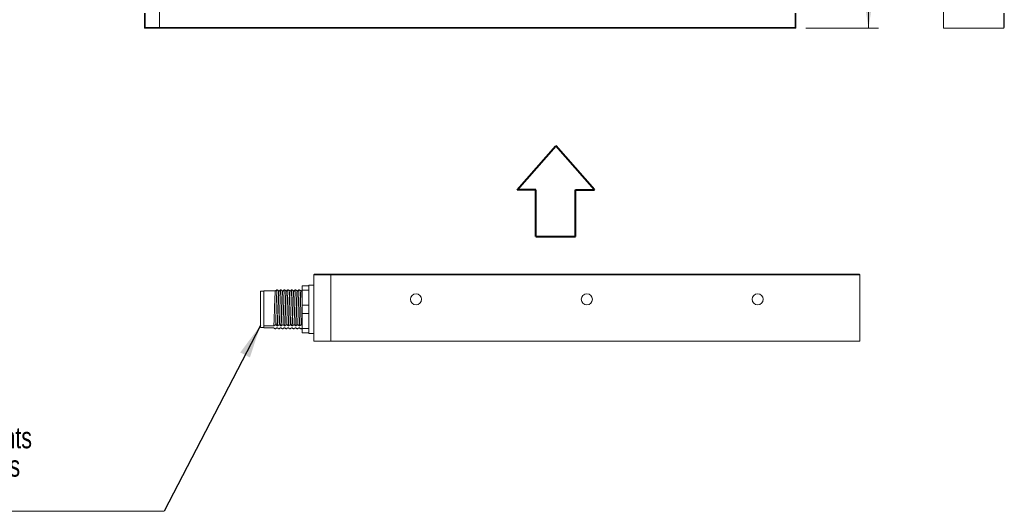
# Model space of a CAD drawing. Header units: millimetres. Extents: x 16 to 406, y 17 to 284.
# Tile 20 of 29: x 302 to 400, y 45 to 94. Entities that reach past the tile are written whole.
import ezdxf

# ---------------------------------------------------------------- set-up
doc = ezdxf.new("R2010")
doc.units = ezdxf.units.MM
doc.styles.add('SLDTEXTSTYLE0', font='TXT', dxfattribs={"width": 0.75})
doc.dimstyles.new('SLDDIMSTYLE0', dxfattribs={"dimtxt": 2.116667, "dimasz": 3.302, "dimexe": 0, "dimexo": 0.0625, "dimgap": 0.529167, "dimtad": 1, "dimtoh": 1, "dimlfac": 3.3, "dimrnd": 1e-09, "dimzin": 12, "dimdsep": 46, "dimtxsty": 'SLDTEXTSTYLE0', "dimsah": 1, "dimcen": 0.09, "dimadec": 0, "dimazin": 0, "dimtfac": 1, "dimtofl": 0, "dimtmove": 0, "dimatfit": 3, "dimfxl": 0, "dimtolj": 1, "dimtzin": 12, "dimarcsym": 0})
doc.dimstyles.new('SLDDIMSTYLE4', dxfattribs={"dimtxt": 0, "dimasz": 3.302, "dimexe": 0, "dimexo": 0.0625, "dimgap": 0, "dimtad": 0, "dimtih": 1, "dimtoh": 1, "dimdec": 0, "dimrnd": 1e-09, "dimzin": 0, "dimdsep": 46, "dimtxsty": 'Standard', "dimsah": 1, "dimcen": 0.09, "dimadec": 0, "dimazin": 0, "dimtfac": 3.302, "dimtdec": 0, "dimtofl": 0, "dimtmove": 0, "dimatfit": 3, "dimfxl": 0, "dimtolj": 1, "dimtzin": 0, "dimarcsym": 0})

# ---------------------------------------------------------------- blocks, each defined once
blk = doc.blocks.new('*D101')
at = {"color": 7, "linetype": 'Continuous', "lineweight": 0}
for p, q in [((378.749, 158.284), (387.495, 158.284)), ((386.495, 158.284), (386.495, 93.436)), ((380.264, 93.436), (387.495, 93.436))]:
    blk.add_line(p, q, dxfattribs=at)
for points in [[(386.495, 158.284), (385.987, 154.982), (387.003, 154.982)], [(386.495, 93.436), (387.003, 96.738), (385.987, 96.738)]]:
    blk.add_solid(points, dxfattribs=at)
at = {"color": 7, "linetype": 'Continuous', "lineweight": 0, "insert": (383.766, 122.306), "char_height": 2.1167, "attachment_point": 1, "rotation": 90, "style": 'SLDTEXTSTYLE0'}
blk.add_mtext('214', dxfattribs=at)
blk = doc.blocks.new('SW_NOTE_10')
at = {"color": 0, "linetype": 'Continuous', "lineweight": 0}
for p, q in [((-42.085, 0), (0, 0)), ((0, 0), (-42.085, 0)), ((-42.085, 0), (0, 0)), ((0, 0), (-42.085, 0)), ((-42.085, 0), (0, 0)), ((0, 0), (-42.085, 0))]:
    blk.add_line(p, q, dxfattribs=at)
at = {"color": 0, "linetype": 'Continuous', "lineweight": 0, "char_height": 2.11667, "attachment_point": 1, "style": 'SLDTEXTSTYLE0'}
for s, insert in [('Connecteur male M12 4 points', (-42.083, 8.371)), ('Connector male M12 4 points', (-42.083, 5.549)), ('M12 stecker 4 polig', (-42.083, 2.727))]:
    blk.add_mtext(s, dxfattribs=dict(at, insert=insert))

msp = doc.modelspace()

# ---------------------------------------------------------------- linework, layer by layer
at = {"color": 7, "linetype": 'Continuous', "lineweight": 15}
for p, q in [((315.9304, 156.7693), (315.9304, 93.4966)), ((393.9525, 156.7693), (393.9525, 93.436)), ((314.4153, 93.436), (314.4153, 94.9512)), ((314.4759, 94.9512), (314.4759, 93.4966)), ((315.9304, 94.9512), (315.9304, 93.4966)), ((379.2032, 93.4966), (379.2032, 94.9512)), ((379.2638, 94.9512), (379.2638, 93.436)), ((399.9525, 93.436), (399.9525, 94.9512)), ((400.0131, 94.9512), (400.0131, 93.4966)), ((314.4153, 93.436), (314.4759, 93.4966)), ((315.9304, 93.436), (314.4153, 93.436)), ((314.4759, 93.4966), (315.9304, 93.4966)), ((315.9304, 93.4966), (315.9304, 93.436)), ((315.9304, 93.4966), (377.7486, 93.4966)), ((315.9304, 93.436), (315.9304, 93.4966)), ((377.7486, 93.436), (315.9304, 93.436)), ((377.7486, 93.4966), (377.7486, 93.436)), ((377.7486, 93.4966), (379.2032, 93.4966)), ((379.2638, 93.436), (377.7486, 93.436)), ((379.2638, 93.436), (379.2032, 93.4966)), ((393.9525, 93.436), (399.9525, 93.436)), ((399.9525, 93.436), (400.0131, 93.4966)), ((331.2911, 68.9192), (331.3578, 68.9859)), ((332.9578, 68.9192), (331.2911, 68.9192)), ((331.2911, 62.3192), (331.2911, 68.9192)), ((331.3578, 68.9859), (332.9578, 68.9859)), ((332.9578, 68.9859), (332.9578, 68.9192)), ((332.9578, 68.9859), (383.9578, 68.9859)), ((332.9578, 68.9192), (332.9578, 68.9859)), ((332.9578, 62.3192), (332.9578, 68.9192)), ((383.9578, 68.9192), (332.9578, 68.9192)), ((332.9578, 62.3192), (332.9578, 68.9192)), ((383.9578, 68.9859), (383.9578, 68.9192)), ((383.9578, 68.9859), (385.5578, 68.9859)), ((385.6244, 68.9192), (383.9578, 68.9192)), ((385.6244, 68.9192), (385.5578, 68.9859)), ((385.6244, 62.3192), (385.6244, 68.9192)), ((330.1244, 67.8192), (330.7911, 67.8192)), ((330.1244, 67.4026), (330.1244, 67.8192)), ((330.7911, 67.9026), (330.7911, 67.8192)), ((330.7911, 67.8192), (330.7911, 67.4026)), ((325.9578, 67.0448), (325.9578, 67.2859)), ((325.9578, 63.6859), (325.9578, 67.0448)), ((326.2911, 63.8373), (326.2911, 67.3192)), ((330.7911, 67.4026), (330.1244, 67.4026)), ((330.1244, 67.4026), (330.1244, 65.9026)), ((330.7911, 67.4026), (330.7911, 67.1974)), ((330.7911, 67.1974), (330.7911, 66.1077)), ((330.1244, 65.9026), (330.7911, 65.9026)), ((330.1244, 65.0692), (330.1244, 65.9026)), ((330.7911, 66.1077), (330.7911, 65.9026)), ((330.7911, 65.9026), (330.7911, 65.0692)), ((330.7911, 65.0692), (330.1244, 65.0692)), ((330.1244, 65.0692), (330.1244, 63.5692)), ((330.7911, 65.0692), (330.7911, 64.8641)), ((330.7911, 64.8641), (330.7911, 63.7744)), ((326.2911, 63.8373), (327.2979, 63.8373)), ((326.2911, 63.8373), (326.2911, 63.7472)), ((326.2911, 63.7472), (326.2911, 63.6572)), ((327.6312, 63.8373), (327.6645, 63.8373)), ((327.9979, 63.8373), (328.0312, 63.8373)), ((328.3645, 63.8373), (328.3979, 63.8373)), ((328.7312, 63.8373), (328.7645, 63.8373)), ((329.0979, 63.8373), (329.1312, 63.8373)), ((329.4645, 63.8373), (329.4979, 63.8373)), ((329.8312, 63.8373), (329.8645, 63.8373)), ((330.7911, 63.7744), (330.7911, 63.5692)), ((327.276, 63.6572), (326.2911, 63.6572)), ((326.2911, 63.6526), (326.2911, 63.6572)), ((327.6427, 63.6572), (327.6094, 63.6572)), ((328.0094, 63.6572), (327.976, 63.6572)), ((328.376, 63.6572), (328.3427, 63.6572)), ((328.7427, 63.6572), (328.7094, 63.6572)), ((329.1094, 63.6572), (329.076, 63.6572)), ((329.476, 63.6572), (329.4427, 63.6572)), ((329.8427, 63.6572), (329.8094, 63.6572)), ((330.1244, 63.5692), (330.7911, 63.5692)), ((330.1244, 63.1526), (330.1244, 63.5692)), ((330.7911, 63.1526), (330.1244, 63.1526)), ((330.7911, 63.5692), (330.7911, 63.1526)), ((330.7911, 63.1526), (330.7911, 63.0692)), ((331.2911, 62.3192), (332.9578, 62.3192)), ((332.9578, 62.3192), (385.6244, 62.3192))]:
    msp.add_line(p, q, dxfattribs=at)
at = {"color": 7, "linetype": 'Continuous', "lineweight": 40}
for p, q in [((351.5057, 77.3565), (355.3557, 81.7565)), ((359.2057, 77.3565), (355.3557, 81.7565)), ((353.3772, 77.3565), (351.5057, 77.3565)), ((353.3772, 72.7297), (353.3772, 77.3565)), ((357.3342, 72.7297), (357.3342, 77.3565)), ((357.3342, 77.3565), (359.2057, 77.3565)), ((353.3772, 72.7297), (357.3342, 72.7297))]:
    msp.add_line(p, q, dxfattribs=at)
at = {"color": 7, "linetype": 'Continuous', "lineweight": 15}
for centre in [(341.4578, 66.4859), (358.4578, 66.4859), (375.4578, 66.4859)]:
    msp.add_circle(centre, 0.55, dxfattribs=at)
for points in [[(331.2911, 67.9026), (330.7911, 67.9026)], [(326.2911, 67.2859), (325.9578, 67.2859)], [(327.4594, 67.3192), (326.2911, 67.3192)], [(327.4594, 67.3146), (327.4526, 67.3175)], [(327.79, 67.3186), (327.7669, 67.3371)], [(327.826, 67.3192), (327.7885, 67.3192)], [(327.9794, 67.4296), (327.962, 67.4199)], [(328.1567, 67.3186), (328.1336, 67.3371)], [(328.1927, 67.3192), (328.1552, 67.3192)], [(328.346, 67.4296), (328.3292, 67.4199)], [(328.5234, 67.3186), (328.5003, 67.3371)], [(328.5594, 67.3192), (328.5218, 67.3192)], [(328.7127, 67.4296), (328.6959, 67.4199)], [(328.89, 67.3186), (328.8669, 67.3371)], [(328.926, 67.3192), (328.8885, 67.3192)], [(329.0794, 67.4296), (329.0626, 67.4199)], [(329.2567, 67.3186), (329.2318, 67.3386)], [(329.2927, 67.3192), (329.2551, 67.3192)], [(329.6234, 67.3186), (329.5985, 67.3386)], [(329.6594, 67.3192), (329.6218, 67.3192)], [(329.8127, 67.4296), (329.7959, 67.4199)], [(329.99, 67.3186), (329.9669, 67.3371)], [(330.026, 67.3192), (329.9885, 67.3192)], [(325.9578, 63.6859), (326.2911, 63.6859)], [(326.2911, 63.6526), (327.2718, 63.6526)], [(327.276, 63.6572), (327.2718, 63.6621)], [(327.5836, 63.6347), (327.6067, 63.6532)], [(327.6051, 63.6526), (327.6427, 63.6526)], [(327.6094, 63.6572), (327.6067, 63.6603)], [(327.6427, 63.6572), (327.6385, 63.6721)], [(327.7768, 63.5533), (327.7971, 63.5372)], [(327.9503, 63.6347), (327.9734, 63.6532)], [(327.9718, 63.6526), (328.0094, 63.6526)], [(327.976, 63.6572), (327.9734, 63.6666)], [(328.0094, 63.6572), (328.0052, 63.6682)], [(328.1435, 63.5533), (328.1638, 63.5372)], [(328.3169, 63.6347), (328.34, 63.6532)], [(328.3385, 63.6526), (328.376, 63.6526)], [(328.3427, 63.6572), (328.34, 63.6642)], [(328.376, 63.6572), (328.3718, 63.6643)], [(328.5101, 63.5533), (328.5304, 63.5372)], [(328.6818, 63.6333), (328.7067, 63.6532)], [(328.7051, 63.6526), (328.7427, 63.6526)], [(328.7094, 63.6572), (328.7067, 63.6617)], [(328.7427, 63.6572), (328.7385, 63.6603)], [(328.8768, 63.5533), (328.8971, 63.5372)], [(329.0503, 63.6347), (329.0734, 63.6532)], [(329.0718, 63.6526), (329.1094, 63.6526)], [(329.076, 63.6572), (329.0733, 63.6591)], [(329.1094, 63.6572), (329.1052, 63.6562)], [(329.2435, 63.5533), (329.2638, 63.5372)], [(329.4169, 63.6347), (329.44, 63.6532)], [(329.4385, 63.6526), (329.476, 63.6526)], [(329.4427, 63.6572), (329.44, 63.6566)], [(329.6101, 63.5533), (329.6304, 63.5372)], [(329.7818, 63.6333), (329.8067, 63.6532)], [(329.8052, 63.6526), (329.8427, 63.6526)], [(329.8094, 63.6572), (329.8067, 63.654)], [(329.9768, 63.5533), (329.9971, 63.5372)], [(330.7911, 63.0692), (331.2911, 63.0692)], [(331.2503, 63.6347), (331.2734, 63.6532)]]:
    msp.add_open_spline(points, degree=1, dxfattribs=at)
for points, knots in [([(327.4471, 67.286), (327.4431, 67.269), (327.4334, 67.2279), (327.4191, 66.9932), (327.4019, 66.6277), (327.3846, 66.1617), (327.3687, 65.6414), (327.3511, 65.108), (327.3344, 64.6081), (327.3172, 64.1465), (327.3046, 63.9459), (327.2979, 63.8373)], [0, 0, 0, 0, 0.0783215, 0.1898818, 0.3034565, 0.4171323, 0.5286449, 0.6427253, 0.7555942, 0.867678, 1, 1, 1, 1]), ([(327.5953, 67.42), (327.5737, 67.4028), (327.5243, 67.3636), (327.4748, 67.3244), (327.4471, 67.3023)], [0, 0, 0, 0, 0.437764, 1, 1, 1, 1]), ([(327.6127, 67.4296), (327.6049, 67.4253), (327.5893, 67.4167), (327.5629, 67.4009), (327.534, 67.382), (327.5047, 67.36), (327.4791, 67.3376), (327.4659, 67.3223), (327.4594, 67.3146)], [0, 0, 0, 0, 0.1169934, 0.2340499, 0.42449, 0.6152952, 0.8073873, 1, 1, 1, 1]), ([(327.6127, 67.4296), (327.608, 67.3956), (327.5986, 67.3282), (327.5848, 67.0805), (327.5686, 66.7102), (327.5513, 66.2111), (327.5354, 65.6526), (327.5178, 65.0807), (327.5011, 64.5433), (327.4881, 64.1726), (327.4801, 64.0014), (327.4778, 63.9523)], [0, 0, 0, 0, 0.1022367, 0.2022374, 0.3275894, 0.453053, 0.5761297, 0.7020397, 0.826613, 0.95032, 1, 1, 1, 1]), ([(327.7927, 67.3146), (327.7816, 67.3245), (327.7594, 67.3443), (327.7166, 67.3733), (327.6682, 67.4018), (327.6312, 67.4204), (327.6127, 67.4296)], [0, 0, 0, 0, 0.2477781, 0.4965855, 0.7479664, 1, 1, 1, 1]), ([(327.7885, 67.3164), (327.7876, 67.317), (327.781, 67.3219), (327.7684, 67.2396), (327.7525, 66.9975), (327.7352, 66.6266), (327.7179, 66.1621), (327.7021, 65.6414), (327.6845, 65.108), (327.6678, 64.6081), (327.6505, 64.1465), (327.638, 63.9459), (327.6312, 63.8373)], [0, 0, 0, 0, 0.0163855, 0.1247612, 0.2307004, 0.3385525, 0.4465007, 0.5523945, 0.6607269, 0.7679088, 0.8743452, 1, 1, 1, 1]), ([(327.8137, 67.2831), (327.811, 67.2758), (327.8025, 67.2532), (327.7892, 67.0551), (327.7724, 66.7159), (327.7548, 66.2668), (327.7389, 65.7548), (327.7216, 65.2207), (327.7044, 64.7081), (327.6902, 64.3081), (327.6764, 64.0169), (327.6685, 63.8972), (327.6645, 63.8373)], [0, 0, 0, 0, 0.0539624, 0.1659499, 0.2788624, 0.3928856, 0.5043494, 0.6180416, 0.7315315, 0.8430906, 0.9215521, 1, 1, 1, 1]), ([(327.962, 67.42), (327.9403, 67.4028), (327.8909, 67.3636), (327.8415, 67.3244), (327.8137, 67.3023)], [0, 0, 0, 0, 0.43776395, 1, 1, 1, 1]), ([(327.826, 67.3146), (327.825, 67.3181), (327.8236, 67.3228), (327.8222, 67.3164), (327.8218, 67.3148)], [0, 0, 0, 0, 0.74745213, 1, 1, 1, 1]), ([(327.9794, 67.4296), (327.9753, 67.4012), (327.9671, 67.3448), (327.9542, 67.1373), (327.939, 66.8043), (327.9215, 66.3239), (327.9056, 65.7744), (327.8883, 65.201), (327.8711, 64.6531), (327.8573, 64.2307), (327.848, 64.0294), (327.8445, 63.9523)], [0, 0, 0, 0, 0.089025, 0.1761274, 0.3007716, 0.4266415, 0.5496868, 0.6751915, 0.8004728, 0.9236234, 1, 1, 1, 1]), ([(328.1594, 67.3146), (328.1483, 67.3245), (328.1261, 67.3443), (328.0905, 67.3684), (328.0591, 67.3875), (328.0339, 67.4017), (328.0075, 67.4158), (327.9887, 67.425), (327.9794, 67.4296)], [0, 0, 0, 0, 0.2477684, 0.496566, 0.6222173, 0.7479592, 0.8739447, 1, 1, 1, 1]), ([(328.1552, 67.3148), (328.1497, 67.3033), (328.1384, 67.2799), (328.1225, 67.0582), (328.1057, 66.7151), (328.0881, 66.267), (328.0723, 65.7548), (328.0549, 65.2207), (328.0377, 64.7081), (328.0235, 64.3081), (328.0097, 64.0169), (328.0018, 63.8972), (327.9979, 63.8373)], [0, 0, 0, 0, 0.1017663, 0.208095, 0.3153019, 0.4235635, 0.5293949, 0.6373422, 0.7450974, 0.8510194, 0.9255162, 1, 1, 1, 1]), ([(328.1804, 67.2872), (328.1788, 67.285), (328.1715, 67.275), (328.159, 67.1091), (328.1428, 66.7994), (328.1251, 66.3688), (328.109, 65.8673), (328.0921, 65.3339), (328.0746, 64.8133), (328.0598, 64.3817), (328.0449, 64.048), (328.0358, 63.9076), (328.0312, 63.8373)], [0, 0, 0, 0, 0.0313174, 0.1423633, 0.2545061, 0.368713, 0.4805452, 0.5936892, 0.707642, 0.8190928, 0.9093944, 1, 1, 1, 1]), ([(328.329, 67.4202), (328.3072, 67.403), (328.2577, 67.3637), (328.2082, 67.3244), (328.1804, 67.3023)], [0, 0, 0, 0, 0.4390018, 1, 1, 1, 1]), ([(328.3123, 67.4102), (328.3085, 67.408), (328.2923, 67.3987), (328.2675, 67.382), (328.238, 67.36), (328.2124, 67.3376), (328.1993, 67.3223), (328.1927, 67.3146)], [0, 0, 0, 0, 0.0715201, 0.3023704, 0.5336633, 0.7665161, 1, 1, 1, 1]), ([(328.346, 67.4296), (328.3392, 67.3725), (328.3268, 67.2682), (328.3095, 66.8907), (328.2917, 66.4341), (328.2757, 65.8949), (328.2587, 65.3225), (328.2412, 64.7662), (328.2263, 64.291), (328.2159, 64.0583), (328.2112, 63.9523)], [0, 0, 0, 0, 0.1497528, 0.2735976, 0.3997212, 0.5232231, 0.6481733, 0.7740164, 0.8970972, 1, 1, 1, 1]), ([(328.526, 67.3146), (328.515, 67.3245), (328.4928, 67.3443), (328.4499, 67.3733), (328.4015, 67.4018), (328.3645, 67.4204), (328.346, 67.4296)], [0, 0, 0, 0, 0.2477781, 0.4965855, 0.7479664, 1, 1, 1, 1]), ([(328.5218, 67.3053), (328.5175, 67.3026), (328.5075, 67.2964), (328.4923, 67.1132), (328.4761, 66.7983), (328.4584, 66.3691), (328.4423, 65.8672), (328.4254, 65.334), (328.4079, 64.8133), (328.3931, 64.3817), (328.3782, 64.048), (328.3691, 63.9076), (328.3645, 63.8373)], [0, 0, 0, 0, 0.080429, 0.18584492, 0.2923022, 0.40071882, 0.50688123, 0.6142889, 0.72246438, 0.82826473, 0.91398809, 1, 1, 1, 1]), ([(328.547, 67.293), (328.5461, 67.2919), (328.54, 67.2847), (328.5284, 67.1501), (328.5131, 66.8778), (328.4955, 66.4673), (328.4789, 65.9781), (328.4625, 65.4476), (328.4448, 64.9209), (328.4294, 64.4583), (328.4135, 64.0798), (328.4031, 63.9184), (328.3979, 63.8373)], [0, 0, 0, 0, 0.01915416, 0.11877426, 0.23039093, 0.3445478, 0.45709273, 0.56946951, 0.68365464, 0.79534832, 0.89727438, 1, 1, 1, 1]), ([(328.6956, 67.4202), (328.6739, 67.403), (328.6244, 67.3637), (328.5748, 67.3244), (328.5471, 67.3023)], [0, 0, 0, 0, 0.4390018, 1, 1, 1, 1]), ([(328.679, 67.4102), (328.6752, 67.408), (328.6467, 67.3917), (328.6019, 67.3601), (328.5736, 67.3298), (328.5594, 67.3146)], [0, 0, 0, 0, 0.0715398, 0.5336964, 1, 1, 1, 1]), ([(328.7127, 67.4296), (328.707, 67.3856), (328.6957, 67.2978), (328.6798, 66.9748), (328.6621, 66.5398), (328.6456, 66.0137), (328.6292, 65.4444), (328.6115, 64.8818), (328.5953, 64.3535), (328.5838, 64.088), (328.5778, 63.9523)], [0, 0, 0, 0, 0.1238592, 0.247107, 0.3731589, 0.4974313, 0.6215181, 0.7476012, 0.870934, 1, 1, 1, 1]), ([(328.8927, 67.3146), (328.8816, 67.3245), (328.8594, 67.3443), (328.8166, 67.3733), (328.7682, 67.4018), (328.7312, 67.4204), (328.7127, 67.4296)], [0, 0, 0, 0, 0.2477781, 0.4965855, 0.7479664, 1, 1, 1, 1]), ([(328.8885, 67.3073), (328.8848, 67.306), (328.8761, 67.3029), (328.8617, 67.1545), (328.8465, 66.8765), (328.8288, 66.4677), (328.8123, 65.978), (328.7958, 65.4476), (328.7781, 64.9209), (328.7627, 64.4583), (328.7468, 64.0798), (328.7364, 63.9184), (328.7312, 63.8373)], [0, 0, 0, 0, 0.0689133, 0.1634796, 0.2694338, 0.3777994, 0.4846349, 0.5913107, 0.6997031, 0.8057305, 0.9024857, 1, 1, 1, 1]), ([(328.9137, 67.2989), (328.9133, 67.2985), (328.9085, 67.2935), (328.898, 67.1865), (328.8834, 66.9512), (328.8659, 66.5621), (328.8489, 66.0871), (328.8329, 65.5614), (328.8152, 65.0309), (328.7988, 64.5369), (328.7822, 64.1212), (328.7703, 63.917), (328.7646, 63.8382), (328.7645, 63.8373)], [0, 0, 0, 0, 0.0069671, 0.0949315, 0.2063949, 0.3202929, 0.4335838, 0.5453334, 0.6595417, 0.7718503, 0.8844898, 0.9986415, 1, 1, 1, 1]), ([(329.0623, 67.4202), (329.0406, 67.403), (328.991, 67.3637), (328.9415, 67.3244), (328.9137, 67.3023)], [0, 0, 0, 0, 0.4390018, 1, 1, 1, 1]), ([(329.0457, 67.4102), (329.0418, 67.408), (329.0257, 67.3987), (329.0009, 67.382), (328.9713, 67.36), (328.9458, 67.3376), (328.9326, 67.3223), (328.926, 67.3146)], [0, 0, 0, 0, 0.0715201, 0.3023704, 0.5336633, 0.7665161, 1, 1, 1, 1]), ([(329.0794, 67.4296), (329.0749, 67.3975), (329.0647, 67.3247), (329.05, 67.0535), (329.0326, 66.6415), (329.0156, 66.1306), (328.9995, 65.5666), (328.9818, 64.9994), (328.9642, 64.418), (328.9515, 64.1186), (328.9445, 63.9523)], [0, 0, 0, 0, 0.09763326, 0.22071572, 0.3464858, 0.47158578, 0.59498423, 0.72109684, 0.84511246, 1, 1, 1, 1]), ([(329.243, 67.327), (329.2243, 67.3425), (329.1935, 67.3679), (329.1346, 67.4018), (329.0978, 67.4204), (329.0794, 67.4296)], [0, 0, 0, 0, 0.4371174, 0.7181938, 1, 1, 1, 1]), ([(329.2551, 67.3093), (329.2521, 67.309), (329.2446, 67.3084), (329.2313, 67.1916), (329.2167, 66.9496), (329.1992, 66.5625), (329.1822, 66.087), (329.1662, 65.5614), (329.1485, 65.0309), (329.1321, 64.5369), (329.1155, 64.1212), (329.1037, 63.917), (329.0979, 63.8382), (329.0979, 63.8373)], [0, 0, 0, 0, 0.0573751, 0.1408743, 0.2466796, 0.3547959, 0.462336, 0.5684131, 0.6768239, 0.7834316, 0.8903533, 0.9987105, 1, 1, 1, 1]), ([(329.2804, 67.2684), (329.2768, 67.2612), (329.2674, 67.2425), (329.2535, 67.0102), (329.2364, 66.6553), (329.219, 66.1934), (329.2031, 65.6755), (329.1856, 65.142), (329.1687, 64.6364), (329.1526, 64.2017), (329.1395, 63.9546), (329.1325, 63.8555), (329.1312, 63.8373)], [0, 0, 0, 0, 0.070653, 0.1823346, 0.2957644, 0.409599, 0.5210897, 0.6351083, 0.7482171, 0.8601369, 0.9743814, 1, 1, 1, 1]), ([(329.4286, 67.42), (329.407, 67.4028), (329.3576, 67.3636), (329.3082, 67.3244), (329.2804, 67.3023)], [0, 0, 0, 0, 0.43776395, 1, 1, 1, 1]), ([(329.446, 67.4296), (329.4383, 67.4253), (329.4227, 67.4167), (329.3962, 67.4009), (329.3673, 67.382), (329.338, 67.36), (329.3124, 67.3376), (329.2993, 67.3223), (329.2927, 67.3146)], [0, 0, 0, 0, 0.1169934, 0.2340499, 0.42449, 0.6152952, 0.8073873, 1, 1, 1, 1]), ([(329.446, 67.4296), (329.4428, 67.4081), (329.4338, 67.3491), (329.4201, 67.1263), (329.403, 66.7389), (329.3857, 66.2452), (329.3698, 65.6893), (329.3523, 65.1166), (329.3369, 64.6248), (329.3238, 64.2309), (329.3154, 64.0459), (329.3112, 63.9523)], [0, 0, 0, 0, 0.0710535, 0.1942822, 0.3194392, 0.4450428, 0.5680609, 0.6938674, 0.8186703, 0.9083279, 1, 1, 1, 1]), ([(329.6097, 67.327), (329.591, 67.3425), (329.5601, 67.3679), (329.5013, 67.4018), (329.4645, 67.4204), (329.446, 67.4296)], [0, 0, 0, 0, 0.4371174, 0.7181938, 1, 1, 1, 1]), ([(329.6218, 67.2989), (329.6154, 67.2898), (329.6033, 67.2725), (329.5868, 67.0133), (329.5697, 66.6544), (329.5523, 66.1936), (329.5365, 65.6754), (329.5189, 65.142), (329.5021, 64.6364), (329.4859, 64.2017), (329.4728, 63.9546), (329.4658, 63.8555), (329.4645, 63.8373)], [0, 0, 0, 0, 0.1176906, 0.2237196, 0.3314083, 0.4394813, 0.5453291, 0.6535768, 0.7609607, 0.8672159, 0.9756781, 1, 1, 1, 1]), ([(329.647, 67.2799), (329.6447, 67.2761), (329.6366, 67.263), (329.6235, 67.0715), (329.6068, 66.7417), (329.5892, 66.2977), (329.5733, 65.7888), (329.5561, 65.2546), (329.5388, 64.7394), (329.5229, 64.287), (329.5086, 63.9945), (329.5004, 63.874), (329.4979, 63.8373)], [0, 0, 0, 0, 0.04655358, 0.1587832, 0.27150065, 0.38563023, 0.49719397, 0.61077215, 0.72445157, 0.83596757, 0.95005154, 1, 1, 1, 1]), ([(329.7956, 67.4202), (329.7739, 67.403), (329.7244, 67.3637), (329.6748, 67.3244), (329.6471, 67.3023)], [0, 0, 0, 0, 0.4390018, 1, 1, 1, 1]), ([(329.8127, 67.4296), (329.8107, 67.4174), (329.8029, 67.3708), (329.7901, 67.193), (329.7735, 66.8314), (329.7559, 66.3571), (329.74, 65.8108), (329.7227, 65.2374), (329.7064, 64.7168), (329.6923, 64.2745), (329.6827, 64.0605), (329.6778, 63.9523)], [0, 0, 0, 0, 0.0443189, 0.1681867, 0.2925927, 0.4185568, 0.5416898, 0.6670455, 0.792513, 0.8951283, 1, 1, 1, 1]), ([(329.9927, 67.3146), (329.9816, 67.3245), (329.9594, 67.3443), (329.9166, 67.3733), (329.8682, 67.4018), (329.8312, 67.4204), (329.8127, 67.4296)], [0, 0, 0, 0, 0.2477781, 0.4965855, 0.7479664, 1, 1, 1, 1]), ([(329.9885, 67.3028), (329.9834, 67.298), (329.9725, 67.2879), (329.9568, 67.0751), (329.9402, 66.7407), (329.9225, 66.298), (329.9066, 65.7887), (329.8894, 65.2546), (329.8721, 64.7394), (329.8562, 64.287), (329.8419, 63.9945), (329.8337, 63.874), (329.8312, 63.8373)], [0, 0, 0, 0, 0.0948602, 0.2014037, 0.3084103, 0.4167574, 0.5226688, 0.6304925, 0.7384123, 0.8442783, 0.9525822, 1, 1, 1, 1]), ([(330.0137, 67.2915), (330.0126, 67.2901), (330.0057, 67.2814), (329.9934, 67.1266), (329.9772, 66.8234), (329.9595, 66.3988), (329.9433, 65.9008), (329.9265, 65.368), (329.909, 64.8453), (329.8931, 64.3768), (329.8777, 64.0366), (329.8683, 63.8937), (329.8645, 63.8373)], [0, 0, 0, 0, 0.02227422, 0.13529091, 0.24724778, 0.36147263, 0.47349164, 0.58643592, 0.70049126, 0.81198636, 0.92571064, 1, 1, 1, 1]), ([(330.1244, 67.3902), (330.1153, 67.383), (330.0784, 67.3537), (330.0415, 67.3244), (330.0137, 67.3023)], [0, 0, 0, 0, 0.2471329, 1, 1, 1, 1]), ([(330.1244, 66.3885), (330.1196, 66.2371), (330.1093, 65.913), (330.0932, 65.3579), (330.076, 64.8117), (330.0607, 64.319), (330.0499, 64.0753), (330.0445, 63.9523)], [0, 0, 0, 0, 0.1841547, 0.3941325, 0.6061753, 0.8012672, 1, 1, 1, 1]), ([(327.2979, 63.8373), (327.3215, 63.857), (327.3572, 63.8866), (327.4225, 63.9245), (327.4594, 63.943), (327.4778, 63.9523)], [0, 0, 0, 0, 0.4964608, 0.7479039, 1, 1, 1, 1]), ([(327.4778, 63.9523), (327.4932, 63.9437), (327.5334, 63.9209), (327.5889, 63.8828), (327.6171, 63.8525), (327.6312, 63.8373)], [0, 0, 0, 0, 0.2340907, 0.6153349, 1, 1, 1, 1]), ([(327.6645, 63.8373), (327.6882, 63.857), (327.7238, 63.8866), (327.7892, 63.9245), (327.8261, 63.943), (327.8445, 63.9523)], [0, 0, 0, 0, 0.49646077, 0.74790392, 1, 1, 1, 1]), ([(327.8445, 63.9523), (327.8598, 63.9437), (327.9001, 63.9209), (327.9556, 63.8828), (327.9837, 63.8525), (327.9979, 63.8373)], [0, 0, 0, 0, 0.23409075, 0.61533487, 1, 1, 1, 1]), ([(328.0312, 63.8373), (328.0423, 63.8472), (328.0644, 63.8669), (328.1001, 63.8911), (328.1314, 63.9101), (328.1566, 63.9243), (328.1831, 63.9384), (328.2018, 63.9477), (328.2112, 63.9523)], [0, 0, 0, 0, 0.2477684, 0.496566, 0.6222173, 0.7479592, 0.8739447, 1, 1, 1, 1]), ([(328.2112, 63.9523), (328.219, 63.948), (328.2345, 63.9394), (328.261, 63.9235), (328.2899, 63.9047), (328.3192, 63.8827), (328.3448, 63.8602), (328.3579, 63.845), (328.3645, 63.8373)], [0, 0, 0, 0, 0.1169934, 0.2340499, 0.42449, 0.6152952, 0.8073873, 1, 1, 1, 1]), ([(328.3979, 63.8373), (328.4089, 63.8472), (328.4311, 63.8669), (328.4667, 63.8911), (328.4981, 63.9101), (328.5233, 63.9243), (328.5498, 63.9384), (328.5685, 63.9477), (328.5778, 63.9523)], [0, 0, 0, 0, 0.2477684, 0.496566, 0.6222173, 0.7479592, 0.8739447, 1, 1, 1, 1]), ([(328.5778, 63.9523), (328.5856, 63.948), (328.6012, 63.9394), (328.6277, 63.9235), (328.6565, 63.9047), (328.6859, 63.8827), (328.7115, 63.8602), (328.7246, 63.845), (328.7312, 63.8373)], [0, 0, 0, 0, 0.1169934, 0.2340499, 0.42449, 0.6152952, 0.8073873, 1, 1, 1, 1]), ([(328.7645, 63.8373), (328.7882, 63.857), (328.8238, 63.8866), (328.8892, 63.9245), (328.9261, 63.943), (328.9445, 63.9523)], [0, 0, 0, 0, 0.4964608, 0.7479039, 1, 1, 1, 1]), ([(328.9445, 63.9523), (328.9598, 63.9437), (329.0001, 63.9209), (329.0556, 63.8828), (329.0837, 63.8525), (329.0979, 63.8373)], [0, 0, 0, 0, 0.2340907, 0.6153349, 1, 1, 1, 1]), ([(329.1312, 63.8373), (329.1549, 63.857), (329.1905, 63.8866), (329.2559, 63.9245), (329.2927, 63.943), (329.3112, 63.9523)], [0, 0, 0, 0, 0.4964608, 0.7479039, 1, 1, 1, 1]), ([(329.3112, 63.9523), (329.3265, 63.9437), (329.3668, 63.9209), (329.4222, 63.8828), (329.4504, 63.8525), (329.4645, 63.8373)], [0, 0, 0, 0, 0.23409075, 0.61533487, 1, 1, 1, 1]), ([(329.4979, 63.8373), (329.5215, 63.857), (329.5572, 63.8866), (329.6225, 63.9245), (329.6594, 63.943), (329.6778, 63.9523)], [0, 0, 0, 0, 0.49646077, 0.74790392, 1, 1, 1, 1]), ([(329.6778, 63.9523), (329.6932, 63.9437), (329.7334, 63.9209), (329.7889, 63.8828), (329.8171, 63.8525), (329.8312, 63.8373)], [0, 0, 0, 0, 0.2340907, 0.6153349, 1, 1, 1, 1]), ([(329.8645, 63.8373), (329.8756, 63.8472), (329.8978, 63.8669), (329.9334, 63.8911), (329.9647, 63.9101), (329.9899, 63.9243), (330.0164, 63.9384), (330.0351, 63.9477), (330.0445, 63.9523)], [0, 0, 0, 0, 0.2477684, 0.496566, 0.6222173, 0.7479592, 0.8739447, 1, 1, 1, 1]), ([(330.0445, 63.9523), (330.0601, 63.9437), (330.09, 63.9272), (330.1133, 63.91), (330.1244, 63.9018)], [0, 0, 0, 0, 0.5229461, 1, 1, 1, 1]), ([(327.4294, 63.5422), (327.414, 63.5508), (327.3861, 63.5665), (327.3507, 63.5898), (327.3213, 63.6118), (327.2958, 63.6343), (327.2826, 63.6495), (327.276, 63.6572)], [0, 0, 0, 0, 0.23403753, 0.42448073, 0.61528898, 0.80738417, 1, 1, 1, 1]), ([(327.6094, 63.6572), (327.5983, 63.6473), (327.5761, 63.6275), (327.5333, 63.5986), (327.4848, 63.57), (327.4479, 63.5515), (327.4294, 63.5422)], [0, 0, 0, 0, 0.2477781, 0.4965855, 0.7479664, 1, 1, 1, 1]), ([(327.796, 63.5422), (327.7807, 63.5508), (327.7528, 63.5665), (327.7174, 63.5898), (327.688, 63.6118), (327.6624, 63.6343), (327.6493, 63.6495), (327.6427, 63.6572)], [0, 0, 0, 0, 0.2340375, 0.4244807, 0.615289, 0.8073842, 1, 1, 1, 1]), ([(327.976, 63.6572), (327.965, 63.6473), (327.9428, 63.6275), (327.8999, 63.5986), (327.8515, 63.57), (327.8145, 63.5515), (327.796, 63.5422)], [0, 0, 0, 0, 0.2477781, 0.4965855, 0.7479664, 1, 1, 1, 1]), ([(328.1627, 63.5422), (328.1473, 63.5508), (328.1195, 63.5665), (328.0841, 63.5898), (328.0547, 63.6118), (328.0291, 63.6343), (328.0159, 63.6495), (328.0094, 63.6572)], [0, 0, 0, 0, 0.23403753, 0.42448073, 0.61528898, 0.80738417, 1, 1, 1, 1]), ([(328.3427, 63.6572), (328.3316, 63.6473), (328.3094, 63.6275), (328.2666, 63.5986), (328.2182, 63.57), (328.1812, 63.5515), (328.1627, 63.5422)], [0, 0, 0, 0, 0.2477781, 0.4965855, 0.7479664, 1, 1, 1, 1]), ([(328.5294, 63.5422), (328.5141, 63.5508), (328.4738, 63.5735), (328.4183, 63.6117), (328.3902, 63.642), (328.376, 63.6572)], [0, 0, 0, 0, 0.2340907, 0.6153349, 1, 1, 1, 1]), ([(328.7094, 63.6572), (328.6857, 63.6375), (328.65, 63.6079), (328.5847, 63.57), (328.5478, 63.5515), (328.5294, 63.5422)], [0, 0, 0, 0, 0.4964608, 0.7479039, 1, 1, 1, 1]), ([(328.896, 63.5422), (328.8807, 63.5508), (328.8528, 63.5665), (328.8174, 63.5898), (328.788, 63.6118), (328.7624, 63.6343), (328.7493, 63.6495), (328.7427, 63.6572)], [0, 0, 0, 0, 0.2340375, 0.4244807, 0.615289, 0.8073842, 1, 1, 1, 1]), ([(329.076, 63.6572), (329.065, 63.6473), (329.0428, 63.6275), (328.9999, 63.5986), (328.9515, 63.57), (328.9145, 63.5515), (328.896, 63.5422)], [0, 0, 0, 0, 0.2477781, 0.4965855, 0.7479664, 1, 1, 1, 1]), ([(329.2627, 63.5422), (329.2474, 63.5508), (329.2071, 63.5735), (329.1516, 63.6117), (329.1235, 63.642), (329.1094, 63.6572)], [0, 0, 0, 0, 0.2340907, 0.6153349, 1, 1, 1, 1]), ([(329.4427, 63.6572), (329.4316, 63.6473), (329.4094, 63.6275), (329.3666, 63.5986), (329.3182, 63.57), (329.2812, 63.5515), (329.2627, 63.5422)], [0, 0, 0, 0, 0.2477781, 0.4965855, 0.7479664, 1, 1, 1, 1]), ([(329.476, 63.6572), (329.4747, 63.6524), (329.4734, 63.6472), (329.472, 63.6535), (329.4718, 63.654)], [0, 0, 0, 0, 0.9210922, 1, 1, 1, 1]), ([(329.6294, 63.5422), (329.614, 63.5508), (329.5861, 63.5665), (329.5507, 63.5898), (329.5213, 63.6118), (329.4958, 63.6343), (329.4826, 63.6495), (329.476, 63.6572)], [0, 0, 0, 0, 0.2340375, 0.4244807, 0.615289, 0.8073842, 1, 1, 1, 1]), ([(329.8094, 63.6572), (329.7857, 63.6375), (329.75, 63.6079), (329.6847, 63.57), (329.6478, 63.5515), (329.6294, 63.5422)], [0, 0, 0, 0, 0.4964608, 0.7479039, 1, 1, 1, 1]), ([(329.8427, 63.6572), (329.8426, 63.657), (329.8412, 63.6539), (329.8398, 63.6603), (329.8385, 63.6663)], [0, 0, 0, 0, 0.04910359, 1, 1, 1, 1]), ([(329.996, 63.5422), (329.9807, 63.5508), (329.9528, 63.5665), (329.9174, 63.5898), (329.888, 63.6118), (329.8624, 63.6343), (329.8493, 63.6495), (329.8427, 63.6572)], [0, 0, 0, 0, 0.2340375, 0.4244807, 0.615289, 0.8073842, 1, 1, 1, 1]), ([(330.1244, 63.6179), (330.1164, 63.6115), (330.096, 63.5952), (330.051, 63.57), (330.0144, 63.5515), (329.996, 63.5422)], [0, 0, 0, 0, 0.2446629, 0.6218417, 1, 1, 1, 1])]:
    msp.add_open_spline(points, degree=3, knots=knots, dxfattribs=at)

# ---------------------------------------------------------------- block references
at = {"color": 7, "linetype": 'Continuous', "lineweight": 0}
msp.add_blockref('SW_NOTE_10', (316.395, 45.4119), dxfattribs=at)

# ---------------------------------------------------------------- dimensions: what is measured, and where the dimension line sits
dim = msp.add_linear_dim(base=(386.4948, 93.436), p1=(377.7486, 158.2845), p2=(379.2638, 93.436), angle=90, dimstyle='SLDDIMSTYLE0', dxfattribs=at)
dim.commit()
dim.dimension.update_dxf_attribs({"geometry": '*D101', "text_midpoint": (386.4948, 124.6511), "dimtype": 160})

# ---------------------------------------------------------------- leaders
msp.add_leader([(325.9578, 63.8816), (316.395, 45.4119)], dimstyle='SLDDIMSTYLE4', dxfattribs=at)

doc.saveas('drawing.dxf')
